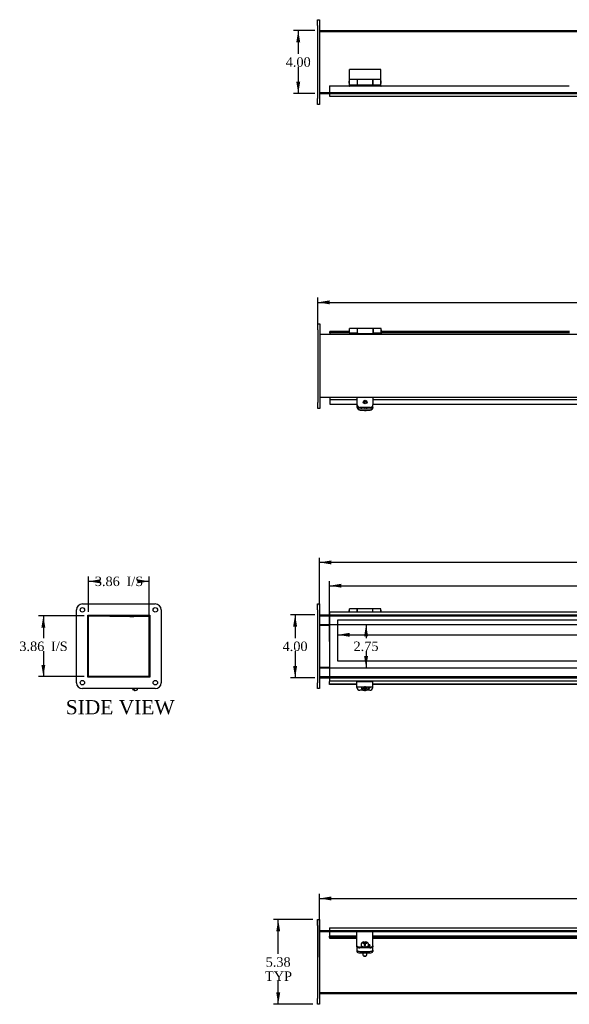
# Model space of a CAD drawing. Header units: inches. Extents: x 1 to 119, y 9 to 80.
# Tile 1 of 5: x 1 to 36, y 10 to 73. Entities that reach past the tile are written whole.
import ezdxf
from ezdxf.enums import TextEntityAlignment as Align
from ezdxf.lldxf.tags import DXFTag

# ---------------------------------------------------------------- set-up
doc = ezdxf.new("R2010")
doc.units = ezdxf.units.IN
doc.header["$MEASUREMENT"] = 0
for name, color, linetype in [('COM40176', 7, 'CONTINUOUS'), ('COM49234', 7, 'CONTINUOUS'), ('COM49235', 7, 'CONTINUOUS'), ('COM50014', 7, 'CONTINUOUS'), ('COM52631', 7, 'CONTINUOUS'), ('COM71012', 7, 'CONTINUOUS'), ('DEFAULT', 7, 'CONTINUOUS'), ('DV1_DEFAULT', 7, 'CONTINUOUS'), ('GSK11095', 7, 'CONTINUOUS'), ('HNG11000', 7, 'CONTINUOUS'), ('QLB30098', 7, 'CONTINUOUS'), ('SCS19419', 7, 'CONTINUOUS')]:
    doc.layers.add(name, color=color, linetype=linetype)
doc.styles.add('SEACAD_TIMES_NEW_ROMAN', font='times.ttf')
tags = doc.linetypes.add('HIDDEN2', pattern=[0.1875, 0.125, -0.0625]).pattern_tags.tags
tags[6:7] = [DXFTag(74, 4), DXFTag(75, 0), DXFTag(340, '0'), DXFTag(46, 0.0), DXFTag(50, 0.0), DXFTag(44, 0.0), DXFTag(45, 0.0)]
tags[4:5] = [DXFTag(74, 4), DXFTag(75, 0), DXFTag(340, '0'), DXFTag(46, 0.0), DXFTag(50, 0.0), DXFTag(44, 0.0), DXFTag(45, 0.0)]

# ---------------------------------------------------------------- blocks, each defined once
blk = doc.blocks.new('GDIMGGROUP')
at = {"layer": 'DEFAULT', "linetype": 'Continuous'}
for points in [[(19.037, 71.124), (19.287, 71.124), (19.162, 71.874)], [(19.037, 68.624), (19.162, 67.874), (19.287, 68.624)]]:
    blk.add_hatch(color=136, dxfattribs=at).paths.add_polyline_path(points)
at = {"layer": 'DEFAULT', "color": 136, "linetype": 'Continuous'}
for p, q in [((20.213, 71.874), (18.862, 71.874)), ((19.162, 71.874), (19.162, 70.384)), ((19.162, 69.574), (19.162, 67.874)), ((20.213, 67.874), (18.862, 67.874))]:
    blk.add_line(p, q, dxfattribs=at)
at = {"layer": 'DEFAULT', "color": 136, "linetype": 'Continuous', "style": 'SEACAD_TIMES_NEW_ROMAN'}
blk.add_text('4.00', height=0.6, dxfattribs=at).set_placement((18.366, 70.174), align=Align.TOP_LEFT)
blk = doc.blocks.new('GDIMGGROUP1')
at = {"layer": 'DEFAULT', "linetype": 'Continuous'}
for points in [[(18.837, 34.027), (19.087, 34.027), (18.962, 34.777)], [(18.837, 31.527), (18.962, 30.777), (19.087, 31.527)]]:
    blk.add_hatch(color=136, dxfattribs=at).paths.add_polyline_path(points)
at = {"layer": 'DEFAULT', "color": 136, "linetype": 'Continuous'}
for p, q in [((20.213, 34.777), (18.662, 34.777)), ((18.962, 34.777), (18.962, 33.287)), ((18.962, 32.477), (18.962, 30.777)), ((20.213, 30.777), (18.662, 30.777))]:
    blk.add_line(p, q, dxfattribs=at)
at = {"layer": 'DEFAULT', "color": 136, "linetype": 'Continuous', "style": 'SEACAD_TIMES_NEW_ROMAN'}
blk.add_text('4.00', height=0.6, dxfattribs=at).set_placement((18.166, 33.077), align=Align.TOP_LEFT)
blk = doc.blocks.new('GDIMGGROUP2')
at = {"layer": 'DEFAULT', "linetype": 'Continuous'}
for points in [[(21.263, 38.227), (20.513, 38.102), (21.263, 37.977)], [(67.513, 38.227), (67.513, 37.977), (68.263, 38.102)]]:
    blk.add_hatch(color=136, dxfattribs=at).paths.add_polyline_path(points)
at = {"layer": 'DEFAULT', "color": 136, "linetype": 'Continuous'}
for p, q in [((20.513, 35.389), (20.513, 38.402)), ((68.263, 35.389), (68.263, 38.402)), ((43.154, 38.102), (20.513, 38.102)), ((68.263, 38.102), (45.621, 38.102))]:
    blk.add_line(p, q, dxfattribs=at)
at = {"layer": 'DEFAULT', "color": 136, "linetype": 'Continuous', "style": 'SEACAD_TIMES_NEW_ROMAN'}
blk.add_text('47.75', height=0.6, dxfattribs=at).set_placement((43.364, 38.402), align=Align.TOP_LEFT)
blk = doc.blocks.new('GDIMGGROUP3')
at = {"layer": 'DEFAULT', "linetype": 'Continuous'}
for points in [[(21.904, 36.747), (21.154, 36.622), (21.904, 36.497)], [(66.872, 36.747), (66.872, 36.497), (67.622, 36.622)]]:
    blk.add_hatch(color=136, dxfattribs=at).paths.add_polyline_path(points)
at = {"layer": 'DEFAULT', "color": 136, "linetype": 'Continuous'}
for p, q in [((21.154, 33.077), (21.154, 36.922)), ((67.622, 33.077), (67.622, 36.922)), ((21.154, 36.622), (42.919, 36.622)), ((45.856, 36.622), (67.622, 36.622))]:
    blk.add_line(p, q, dxfattribs=at)
at = {"layer": 'DEFAULT', "color": 136, "linetype": 'Continuous', "style": 'SEACAD_TIMES_NEW_ROMAN'}
for s, p in [('46.47', (43.364, 36.922)), ('DOOR', (43.129, 36.022))]:
    blk.add_text(s, height=0.6, dxfattribs=at).set_placement(p, align=Align.TOP_LEFT)
blk = doc.blocks.new('GDIMGGROUP5')
at = {"layer": 'DEFAULT', "linetype": 'Continuous'}
for points in [[(2.859, 33.955), (3.109, 33.955), (2.984, 34.705)], [(2.859, 31.599), (2.984, 30.849), (3.109, 31.599)]]:
    blk.add_hatch(color=136, dxfattribs=at).paths.add_polyline_path(points)
at = {"layer": 'DEFAULT', "color": 136, "linetype": 'Continuous'}
for p, q in [((5.583, 34.705), (2.684, 34.705)), ((2.984, 34.705), (2.984, 33.287)), ((2.984, 32.477), (2.984, 30.849)), ((5.583, 30.849), (2.684, 30.849))]:
    blk.add_line(p, q, dxfattribs=at)
at = {"layer": 'DEFAULT', "color": 136, "linetype": 'Continuous', "style": 'SEACAD_TIMES_NEW_ROMAN'}
for s, p in [('3.86', (1.459, 33.077)), ('I/S', (3.471, 33.077))]:
    blk.add_text(s, height=0.6, dxfattribs=at).set_placement(p, align=Align.TOP_LEFT)
blk = doc.blocks.new('GDIMGGROUP7')
at = {"layer": 'DEFAULT', "linetype": 'Continuous'}
for points in [[(21.263, 16.89), (20.513, 16.765), (21.263, 16.64)], [(67.513, 16.89), (67.513, 16.64), (68.263, 16.765)]]:
    blk.add_hatch(color=136, dxfattribs=at).paths.add_polyline_path(points)
at = {"layer": 'DEFAULT', "color": 136, "linetype": 'Continuous'}
for p, q in [((20.513, 13.032), (20.513, 17.065)), ((68.263, 13.032), (68.263, 17.065)), ((20.513, 16.765), (42.23, 16.765)), ((46.546, 16.765), (68.263, 16.765))]:
    blk.add_line(p, q, dxfattribs=at)
at = {"layer": 'DEFAULT', "color": 136, "linetype": 'Continuous', "style": 'SEACAD_TIMES_NEW_ROMAN'}
for s, p in [('47.75', (43.364, 17.065)), ('OPENING', (42.44, 16.165))]:
    blk.add_text(s, height=0.6, dxfattribs=at).set_placement(p, align=Align.TOP_LEFT)
blk = doc.blocks.new('GDIMGGROUP8')
at = {"layer": 'DEFAULT', "linetype": 'Continuous'}
for points in [[(22.42, 33.382), (22.42, 33.632), (21.67, 33.507)], [(66.388, 33.382), (67.138, 33.507), (66.388, 33.632)]]:
    blk.add_hatch(color=136, dxfattribs=at).paths.add_polyline_path(points)
at = {"layer": 'DEFAULT', "color": 136, "linetype": 'Continuous'}
for p, q in [((21.67, 33.507), (43.17, 33.507)), ((45.637, 33.507), (67.138, 33.507))]:
    blk.add_line(p, q, dxfattribs=at)
at = {"layer": 'DEFAULT', "color": 136, "linetype": 'Continuous', "style": 'SEACAD_TIMES_NEW_ROMAN'}
blk.add_text('45.47', height=0.6, dxfattribs=at).set_placement((43.38, 33.807), align=Align.TOP_LEFT)
blk = doc.blocks.new('GDIMGGROUP9')
at = {"layer": 'DEFAULT', "linetype": 'Continuous'}
for points in [[(23.591, 33.402), (23.466, 34.152), (23.341, 33.402)], [(23.591, 32.152), (23.341, 32.152), (23.466, 31.402)]]:
    blk.add_hatch(color=136, dxfattribs=at).paths.add_polyline_path(points)
at = {"layer": 'DEFAULT', "color": 136, "linetype": 'Continuous'}
for p, q in [((23.466, 34.152), (23.466, 33.287)), ((23.466, 32.477), (23.466, 31.402))]:
    blk.add_line(p, q, dxfattribs=at)
at = {"layer": 'DEFAULT', "color": 136, "linetype": 'Continuous', "style": 'SEACAD_TIMES_NEW_ROMAN'}
blk.add_text('2.75', height=0.6, dxfattribs=at).set_placement((22.67, 33.077), align=Align.TOP_LEFT)
blk = doc.blocks.new('GDIMGGROUP11')
at = {"layer": 'DEFAULT', "linetype": 'Continuous'}
for points in [[(17.764, 14.67), (18.014, 14.67), (17.889, 15.42)], [(17.764, 10.795), (17.889, 10.045), (18.014, 10.795)]]:
    blk.add_hatch(color=136, dxfattribs=at).paths.add_polyline_path(points)
at = {"layer": 'DEFAULT', "color": 136, "linetype": 'Continuous'}
for p, q in [((20.088, 15.42), (17.589, 15.42)), ((17.889, 13.242), (17.889, 15.42)), ((17.889, 10.045), (17.889, 11.532)), ((20.088, 10.045), (17.589, 10.045))]:
    blk.add_line(p, q, dxfattribs=at)
at = {"layer": 'DEFAULT', "color": 136, "linetype": 'Continuous', "style": 'SEACAD_TIMES_NEW_ROMAN'}
for s, p in [('5.38', (17.093, 13.032)), ('TYP', (17.05, 12.132))]:
    blk.add_text(s, height=0.6, dxfattribs=at).set_placement(p, align=Align.TOP_LEFT)
blk = doc.blocks.new('GDIMGGROUP12')
at = {"layer": 'DEFAULT', "linetype": 'Continuous'}
for points in [[(6.597, 37.026), (5.847, 36.901), (6.597, 36.776)], [(8.953, 37.026), (8.953, 36.776), (9.703, 36.901)]]:
    blk.add_hatch(color=136, dxfattribs=at).paths.add_polyline_path(points)
at = {"layer": 'DEFAULT', "color": 136, "linetype": 'Continuous'}
for p, q in [((5.847, 34.969), (5.847, 37.201)), ((5.847, 36.901), (6.04, 36.901)), ((9.51, 36.901), (9.703, 36.901)), ((9.703, 34.421), (9.703, 37.201))]:
    blk.add_line(p, q, dxfattribs=at)
at = {"layer": 'DEFAULT', "color": 136, "linetype": 'Continuous', "style": 'SEACAD_TIMES_NEW_ROMAN'}
for s, p in [('3.86', (6.25, 37.201)), ('I/S', (8.262, 37.201))]:
    blk.add_text(s, height=0.6, dxfattribs=at).set_placement(p, align=Align.TOP_LEFT)
blk = doc.blocks.new('GDIMGGROUP19')
at = {"layer": 'DEFAULT', "linetype": 'Continuous'}
for points in [[(21.154, 54.738), (20.404, 54.613), (21.154, 54.488)], [(67.654, 54.738), (67.654, 54.488), (68.404, 54.613)]]:
    blk.add_hatch(color=136, dxfattribs=at).paths.add_polyline_path(points)
at = {"layer": 'DEFAULT', "color": 136, "linetype": 'Continuous'}
for p, q in [((20.404, 53.178), (20.404, 54.913)), ((20.404, 54.613), (43.17, 54.613)), ((45.637, 54.613), (68.404, 54.613)), ((68.404, 53.178), (68.404, 54.913))]:
    blk.add_line(p, q, dxfattribs=at)
at = {"layer": 'DEFAULT', "color": 136, "linetype": 'Continuous', "style": 'SEACAD_TIMES_NEW_ROMAN'}
blk.add_text('48.00', height=0.6, dxfattribs=at).set_placement((43.38, 54.913), align=Align.TOP_LEFT)

msp = doc.modelspace()

# ---------------------------------------------------------------- linework, layer by layer
at = {"layer": 'COM40176', "color": 7, "linetype": 'Continuous'}
for p, q in [((22.904, 47.968), (22.904, 48.073)), ((22.904, 47.943), (22.904, 47.968)), ((23.092, 47.797), (23.716, 47.797)), ((23.092, 47.773), (23.716, 47.773)), ((23.481, 47.896), (23.2, 47.896)), ((23.904, 47.968), (23.904, 48.073)), ((23.904, 47.968), (23.904, 47.943)), ((8.672, 30.008), (8.71, 30.089)), ((8.724, 29.984), (8.672, 30.008)), ((8.773, 30.089), (8.724, 29.984)), ((22.888, 30.301), (22.888, 30.527)), ((23.888, 30.527), (22.888, 30.527)), ((22.888, 30.208), (22.888, 30.301)), ((22.888, 30.154), (22.888, 30.208)), ((22.888, 30.208), (23.888, 30.208)), ((23.888, 30.301), (23.888, 30.527)), ((23.888, 30.208), (23.888, 30.301)), ((23.888, 30.154), (23.888, 30.208)), ((23.278, 29.984), (23.076, 29.984)), ((23.7, 29.984), (23.497, 29.984)), ((22.888, 14.527), (22.888, 14.65)), ((23.888, 14.65), (22.888, 14.65)), ((22.888, 13.947), (22.888, 14.527)), ((23.888, 14.527), (23.888, 14.65)), ((23.888, 13.947), (23.888, 14.527)), ((22.888, 13.909), (22.888, 13.947)), ((22.888, 13.76), (22.888, 13.909)), ((22.888, 13.709), (22.888, 13.76)), ((23.888, 13.909), (23.888, 13.947)), ((23.888, 13.76), (23.888, 13.909)), ((23.888, 13.76), (23.888, 13.709)), ((23.7, 13.681), (23.076, 13.681)), ((23.7, 13.629), (23.076, 13.629)), ((23.56, 13.727), (23.591, 13.727))]:
    msp.add_line(p, q, dxfattribs=at)
for centre, major_axis, ratio, start_param, end_param in [((23.092, 47.968), (-0.188, 0), 0.906308, 0, 1.570796), ((23.092, 47.943), (0.188, 0), 0.906308, 3.141593, 4.712389), ((23.2, 48.024), (0.14, 0), 0.906308, 4.393647, 4.712389), ((23.481, 48.024), (-0.14, 0), 0.906308, 1.570796, 1.889538), ((23.716, 47.968), (-0.188, 0), 0.906308, 1.570796, 3.141593), ((23.716, 47.943), (0.188, 0), 0.906308, 4.712389, 6.283185), ((23.076, 30.154), (-0.188, 0), 0.906308, 0, 1.570796), ((23.591, 30.21), (-0.14, 0), 0.906308, 1.64793, 3.121159), ((23.591, 30.235), (-0.14, 0), 0.906308, 1.73251, 2.930417), ((23.7, 30.154), (-0.188, 0), 0.906308, 1.570796, 3.141593), ((23.076, 13.76), (-0.188, 0), 0.422618, 0, 1.570796), ((23.591, 13.787), (-0.14, 0), 0.422618, 1.570796, 4.452234), ((23.591, 13.735), (-0.14, 0), 0.422618, 3.591638, 4.468206), ((23.7, 13.76), (-0.188, 0), 0.422618, 1.570796, 3.141593), ((23.076, 13.709), (0.188, 0), 0.422618, 3.141593, 4.712389), ((23.7, 13.709), (0.188, 0), 0.422618, 4.712389, 6.283185)]:
    msp.add_ellipse(centre, major_axis=major_axis, ratio=ratio, start_param=start_param, end_param=end_param, dxfattribs=at)
at = {"layer": 'COM49234', "color": 7, "linetype": 'Continuous'}
for p, q in [((20.513, 71.874), (20.513, 71.766)), ((20.513, 71.874), (68.263, 71.874)), ((20.513, 71.766), (20.513, 67.982)), ((20.513, 67.982), (20.513, 67.874)), ((20.513, 67.874), (21.154, 67.874)), ((68.279, 52.566), (20.529, 52.566)), ((68.279, 48.566), (20.529, 48.566)), ((5.847, 30.885), (5.847, 34.669)), ((5.883, 34.705), (9.667, 34.705)), ((9.703, 34.669), (9.703, 34.152)), ((20.513, 34.777), (21.154, 34.777)), ((9.703, 34.152), (9.744, 34.152)), ((20.513, 34.152), (21.154, 34.152)), ((9.703, 31.402), (9.703, 30.885)), ((9.703, 31.402), (9.744, 31.402)), ((20.513, 31.402), (21.154, 31.402)), ((9.667, 30.849), (5.883, 30.849)), ((20.513, 30.777), (21.154, 30.777)), ((20.513, 14.732), (21.154, 14.732)), ((20.513, 10.732), (68.263, 10.732))]:
    msp.add_line(p, q, dxfattribs=at)
at = {"layer": 'COM49234', "color": 7, "linetype": 'HIDDEN2'}
for p, q in [((20.513, 71.802), (68.263, 71.802)), ((20.513, 67.946), (68.263, 67.946)), ((21.154, 67.874), (67.622, 67.874)), ((20.513, 34.705), (68.263, 34.705)), ((21.154, 34.777), (67.622, 34.777)), ((21.154, 34.152), (67.622, 34.152)), ((21.154, 31.402), (67.622, 31.402)), ((20.513, 30.849), (68.263, 30.849)), ((21.154, 30.777), (67.622, 30.777)), ((20.513, 14.66), (68.263, 14.66)), ((21.154, 14.732), (67.622, 14.732)), ((20.513, 10.804), (68.263, 10.804))]:
    msp.add_line(p, q, dxfattribs=at)
at = {"layer": 'COM49234', "color": 7, "linetype": 'Continuous'}
for centre, start, end in [((5.883, 34.669), 90, 180), ((9.667, 34.669), 0, 90), ((5.883, 30.885), 180, 270), ((9.667, 30.885), 270, 0)]:
    msp.add_arc(centre, 0.036, start, end, dxfattribs=at)
at = {"layer": 'COM49235', "color": 7, "linetype": 'Continuous'}
for p, q in [((21.154, 68.358), (21.154, 67.81)), ((21.154, 68.358), (22.374, 68.358)), ((22.434, 68.358), (24.374, 68.358)), ((24.434, 68.358), (36.363, 68.358)), ((21.154, 67.81), (21.154, 67.702)), ((21.154, 67.702), (67.622, 67.702)), ((21.17, 52.682), (21.17, 52.754)), ((22.39, 52.754), (21.17, 52.754)), ((22.39, 52.682), (21.17, 52.682)), ((22.395, 52.754), (22.39, 52.754)), ((22.39, 52.754), (22.39, 52.682)), ((22.42, 52.682), (22.39, 52.682)), ((24.45, 52.682), (24.42, 52.682)), ((24.45, 52.754), (24.445, 52.754)), ((24.45, 52.682), (24.45, 52.754)), ((36.379, 52.754), (24.45, 52.754)), ((36.379, 52.682), (24.45, 52.682)), ((21.17, 48.451), (22.904, 48.451)), ((21.17, 48.451), (21.17, 48.317)), ((21.17, 48.317), (21.17, 48.143)), ((21.17, 48.143), (22.904, 48.143)), ((23.904, 48.451), (36.904, 48.451)), ((23.904, 48.143), (36.904, 48.143)), ((21.154, 34.965), (21.154, 34.857)), ((21.154, 34.965), (67.622, 34.965)), ((21.154, 34.857), (21.154, 30.698)), ((21.154, 30.698), (21.154, 30.59)), ((21.154, 30.59), (67.622, 30.59)), ((21.154, 30.59), (21.154, 30.545)), ((21.154, 30.371), (21.154, 30.545)), ((21.154, 30.354), (21.154, 30.371)), ((22.888, 30.371), (21.154, 30.371)), ((22.888, 30.354), (21.154, 30.354)), ((36.888, 30.371), (23.888, 30.371)), ((36.888, 30.354), (23.888, 30.354)), ((21.154, 14.904), (21.154, 14.796)), ((21.154, 14.904), (67.622, 14.904)), ((21.154, 14.796), (21.154, 14.365)), ((21.154, 14.295), (21.154, 14.365)), ((22.888, 14.365), (21.154, 14.365)), ((21.154, 14.295), (21.154, 14.251)), ((22.888, 14.295), (21.154, 14.295)), ((21.154, 14.251), (21.154, 14.248)), ((21.154, 14.248), (22.888, 14.248)), ((36.888, 14.365), (23.888, 14.365)), ((36.888, 14.295), (23.888, 14.295)), ((23.888, 14.248), (36.888, 14.248))]:
    msp.add_line(p, q, dxfattribs=at)
for centre in [(22.404, 68.358), (24.404, 68.358)]:
    msp.add_arc(centre, 0.03, 180, 0, dxfattribs=at)
at = {"layer": 'COM50014', "color": 7, "linetype": 'Continuous'}
for p, q in [((9.703, 31.433), (9.703, 34.121)), ((9.744, 34.121), (9.703, 34.121)), ((20.513, 34.121), (21.154, 34.121)), ((9.744, 31.433), (9.703, 31.433)), ((21.154, 31.433), (20.513, 31.433))]:
    msp.add_line(p, q, dxfattribs=at)
at = {"layer": 'COM52631', "color": 7, "linetype": 'Continuous'}
for p, q in [((22.904, 48.484), (22.904, 48.566)), ((22.904, 48.113), (22.904, 48.484)), ((23.904, 48.566), (23.904, 48.484)), ((23.904, 48.484), (23.904, 48.113)), ((22.904, 48.073), (22.904, 48.113)), ((23.716, 47.943), (23.092, 47.943)), ((23.716, 47.903), (23.092, 47.903)), ((23.904, 48.073), (23.904, 48.113)), ((23.614, 30.114), (23.635, 30.114)), ((22.888, 13.698), (22.888, 13.709)), ((22.888, 13.698), (22.888, 13.655)), ((22.888, 13.655), (22.888, 13.482)), ((22.888, 13.482), (22.888, 13.396)), ((23.076, 13.403), (23.7, 13.403)), ((23.076, 13.317), (23.7, 13.317)), ((23.888, 13.709), (23.888, 13.698)), ((23.888, 13.655), (23.888, 13.698)), ((23.888, 13.482), (23.888, 13.655)), ((23.888, 13.482), (23.888, 13.396))]:
    msp.add_line(p, q, dxfattribs=at)
for centre, major_axis, ratio, start_param, end_param in [((23.092, 48.113), (0.188, 0), 0.906308, 3.141593, 4.712389), ((23.092, 48.073), (0.188, 0), 0.906308, 3.141593, 4.712389), ((23.716, 48.113), (0.188, 0), 0.906308, 4.712389, 6.283185), ((23.716, 48.073), (0.188, 0), 0.906308, 4.712389, 6.283185), ((23.076, 13.482), (-0.188, 0), 0.422618, 0, 1.570796), ((23.076, 13.396), (-0.188, 0), 0.422618, 0, 1.570796), ((23.7, 13.482), (-0.188, 0), 0.422618, 1.570796, 3.141593), ((23.7, 13.396), (-0.188, 0), 0.422618, 1.570796, 3.141593)]:
    msp.add_ellipse(centre, major_axis=major_axis, ratio=ratio, start_param=start_param, end_param=end_param, dxfattribs=at)
at = {"layer": 'COM71012', "color": 7, "linetype": 'Continuous'}
for p, q in [((20.388, 72.561), (20.513, 72.561)), ((20.388, 72.186), (20.388, 72.561)), ((20.513, 72.561), (20.513, 72.186)), ((20.388, 72.186), (20.388, 67.561)), ((20.513, 72.186), (20.513, 67.561)), ((20.388, 67.186), (20.388, 67.561)), ((20.513, 67.561), (20.513, 67.186)), ((20.513, 67.186), (20.388, 67.186)), ((20.404, 53.253), (20.529, 53.253)), ((20.404, 52.878), (20.404, 53.253)), ((20.529, 53.253), (20.529, 52.878)), ((20.404, 52.878), (20.404, 48.253)), ((20.529, 52.878), (20.529, 48.253)), ((20.404, 47.878), (20.404, 48.253)), ((20.529, 48.253), (20.529, 47.878)), ((20.529, 47.878), (20.404, 47.878)), ((5.088, 30.464), (5.088, 35.089)), ((5.463, 35.464), (10.088, 35.464)), ((10.463, 35.089), (10.463, 30.464)), ((20.388, 35.089), (20.388, 35.464)), ((20.388, 35.464), (20.513, 35.464)), ((20.388, 35.089), (20.388, 30.464)), ((20.513, 35.464), (20.513, 35.089)), ((20.513, 35.089), (20.513, 30.464)), ((5.807, 30.808), (5.807, 34.745)), ((5.807, 34.745), (9.744, 34.745)), ((9.744, 34.745), (9.744, 30.808)), ((9.744, 30.808), (5.807, 30.808)), ((10.088, 30.089), (5.463, 30.089)), ((20.388, 30.089), (20.388, 30.464)), ((20.513, 30.089), (20.388, 30.089)), ((20.513, 30.464), (20.513, 30.089)), ((20.388, 15.045), (20.388, 15.42)), ((20.388, 15.42), (20.513, 15.42)), ((20.388, 15.045), (20.388, 10.42)), ((20.513, 15.42), (20.513, 15.045)), ((20.513, 15.045), (20.513, 10.42)), ((20.388, 10.045), (20.388, 10.42)), ((20.513, 10.045), (20.388, 10.045)), ((20.513, 10.42), (20.513, 10.045))]:
    msp.add_line(p, q, dxfattribs=at)
for centre in [(5.463, 35.089), (10.088, 35.089), (5.463, 30.464), (10.088, 30.464)]:
    msp.add_circle(centre, 0.141, dxfattribs=at)
for centre, start, end in [((5.463, 35.089), 90, 180), ((10.088, 35.089), 0, 90), ((5.463, 30.464), 180, 270), ((10.088, 30.464), 270, 0)]:
    msp.add_arc(centre, 0.375, start, end, dxfattribs=at)
at = {"layer": 'DV1_DEFAULT', "color": 7, "linetype": 'HIDDEN2'}
for p, q in [((21.67, 34.464), (67.138, 34.464)), ((21.67, 31.84), (21.67, 34.464)), ((67.138, 31.84), (21.67, 31.84))]:
    msp.add_line(p, q, dxfattribs=at)
at = {"layer": 'GSK11095', "color": 7, "linetype": 'Continuous'}
for p, q in [((21.17, 52.682), (21.17, 52.682)), ((21.17, 52.682), (21.17, 52.566)), ((21.17, 52.682), (21.17, 52.682)), ((21.17, 48.566), (21.17, 48.451)), ((21.17, 48.451), (21.17, 48.451)), ((21.17, 48.451), (21.17, 48.451)), ((9.687, 34.699), (9.687, 34.143)), ((9.687, 34.143), (9.744, 34.143)), ((9.687, 34.143), (9.687, 34.143)), ((9.687, 34.143), (9.687, 31.393)), ((9.687, 34.143), (9.744, 34.143)), ((9.744, 31.412), (9.687, 31.412)), ((9.687, 31.412), (9.687, 30.855)), ((9.687, 31.393), (9.703, 31.393)), ((9.687, 31.393), (9.687, 31.393))]:
    msp.add_line(p, q, dxfattribs=at)
at = {"layer": 'HNG11000', "color": 7, "linetype": 'Continuous'}
for p, q in [((22.404, 68.756), (22.404, 69.399)), ((24.404, 69.399), (22.404, 69.399)), ((24.404, 68.756), (24.404, 69.399)), ((22.379, 68.627), (22.379, 68.547)), ((22.404, 68.418), (22.404, 68.756)), ((22.904, 68.756), (22.404, 68.756)), ((22.404, 68.418), (22.904, 68.418)), ((22.404, 68.328), (22.404, 68.399)), ((22.404, 68.399), (22.909, 68.399)), ((22.904, 68.764), (22.904, 68.756)), ((23.904, 68.764), (22.904, 68.764)), ((22.904, 68.756), (22.904, 68.418)), ((22.909, 68.677), (22.904, 68.677)), ((22.904, 68.497), (22.909, 68.497)), ((22.909, 68.756), (22.909, 68.418)), ((23.899, 68.756), (22.909, 68.756)), ((22.909, 68.418), (22.909, 68.399)), ((22.909, 68.418), (23.899, 68.418)), ((23.899, 68.756), (23.899, 68.418)), ((23.904, 68.677), (23.899, 68.677)), ((23.899, 68.497), (23.904, 68.497)), ((23.899, 68.418), (23.899, 68.399)), ((24.404, 68.399), (23.899, 68.399)), ((23.904, 68.756), (23.904, 68.764)), ((23.904, 68.418), (23.904, 68.756)), ((24.404, 68.756), (23.904, 68.756)), ((23.904, 68.418), (24.404, 68.418)), ((24.404, 68.418), (24.404, 68.756)), ((24.404, 68.328), (24.404, 68.399)), ((24.429, 68.547), (24.429, 68.627)), ((22.395, 52.736), (22.395, 52.816)), ((22.42, 52.686), (22.42, 52.944)), ((22.92, 52.944), (22.42, 52.944)), ((22.42, 52.686), (22.42, 52.641)), ((22.42, 52.686), (22.92, 52.686)), ((22.42, 52.641), (22.42, 52.566)), ((22.42, 52.641), (24.42, 52.641)), ((22.445, 52.686), (22.925, 52.686)), ((22.92, 52.686), (22.92, 52.944)), ((22.925, 52.866), (22.92, 52.866)), ((22.92, 52.686), (22.92, 52.641)), ((22.92, 52.682), (22.925, 52.682)), ((22.925, 52.641), (22.925, 52.944)), ((23.915, 52.944), (22.925, 52.944)), ((23.915, 52.641), (23.915, 52.944)), ((23.92, 52.866), (23.915, 52.866)), ((23.915, 52.686), (24.395, 52.686)), ((23.92, 52.682), (23.915, 52.682)), ((23.92, 52.944), (23.92, 52.686)), ((24.42, 52.944), (23.92, 52.944)), ((23.92, 52.686), (24.42, 52.686)), ((23.92, 52.641), (23.92, 52.686)), ((24.42, 52.686), (24.42, 52.944)), ((24.42, 52.686), (24.42, 52.641)), ((24.42, 52.641), (24.42, 52.566)), ((24.445, 52.816), (24.445, 52.736)), ((22.379, 35.026), (22.379, 34.965)), ((22.404, 34.965), (22.404, 35.155)), ((22.904, 35.155), (22.404, 35.155)), ((22.904, 35.155), (22.904, 34.965)), ((22.909, 35.076), (22.904, 35.076)), ((22.909, 34.965), (22.909, 35.155)), ((23.899, 35.155), (22.909, 35.155)), ((23.899, 34.965), (23.899, 35.155)), ((23.904, 35.076), (23.899, 35.076)), ((23.904, 34.965), (23.904, 35.155)), ((24.404, 35.155), (23.904, 35.155)), ((24.404, 34.965), (24.404, 35.155)), ((24.429, 34.965), (24.429, 35.026))]:
    msp.add_line(p, q, dxfattribs=at)
for centre, start, end in [((22.429, 68.627), 120, 180), ((22.429, 68.547), 180, 240), ((24.379, 68.627), 0, 60), ((24.379, 68.547), 300, 0), ((22.445, 52.816), 120, 180), ((22.445, 52.736), 180, 240), ((22.445, 52.736), 265.04284, 270), ((24.395, 52.736), 270, 274.95716), ((24.395, 52.816), 0, 60), ((24.395, 52.736), 300, 0), ((22.429, 35.026), 120, 180), ((24.379, 35.026), 0, 60)]:
    msp.add_arc(centre, 0.05, start, end, dxfattribs=at)
at = {"layer": 'QLB30098', "color": 7, "linetype": 'Continuous'}
for p, q in [((7.203, 34.675), (7.203, 34.705)), ((7.578, 34.675), (7.203, 34.675)), ((9.328, 34.675), (7.578, 34.675)), ((8.472, 34.665), (8.472, 34.675)), ((8.472, 34.665), (8.486, 34.665)), ((8.486, 34.675), (8.486, 34.664)), ((8.486, 34.665), (8.722, 34.665)), ((8.49, 34.665), (8.49, 34.664)), ((8.567, 34.665), (8.567, 34.664)), ((8.696, 34.664), (8.696, 34.665)), ((8.722, 34.664), (8.722, 34.675)), ((9.687, 34.675), (9.328, 34.675))]:
    msp.add_line(p, q, dxfattribs=at)
at = {"layer": 'SCS19419', "color": 7, "linetype": 'Continuous'}
for p, q in [((8.966, 30.089), (8.939, 30.032)), ((23.148, 30.2), (23.148, 30.187)), ((23.264, 30.168), (23.264, 30.105)), ((23.273, 30.168), (23.264, 30.168)), ((23.264, 30.136), (23.331, 30.136)), ((23.264, 30.105), (23.273, 30.105)), ((23.329, 30.168), (23.273, 30.168)), ((23.273, 30.105), (23.329, 30.105)), ((23.315, 30.168), (23.315, 30.147)), ((23.365, 30.166), (23.315, 30.166)), ((23.315, 30.147), (23.365, 30.147)), ((23.329, 30.168), (23.354, 30.191)), ((23.329, 30.105), (23.329, 30.132)), ((23.354, 30.082), (23.329, 30.105)), ((23.354, 30.208), (23.354, 30.191)), ((23.365, 30.192), (23.354, 30.192)), ((23.354, 30.11), (23.354, 30.082)), ((23.354, 30.082), (23.354, 30.032)), ((23.354, 30.032), (23.354, 29.961)), ((23.365, 30.208), (23.365, 30.192)), ((23.365, 30.166), (23.365, 30.147)), ((23.365, 30.147), (23.365, 30.102)), ((23.415, 30.121), (23.365, 30.121)), ((23.365, 30.102), (23.414, 30.102)), ((23.415, 30.192), (23.415, 30.208)), ((23.424, 30.192), (23.415, 30.192)), ((23.415, 30.166), (23.415, 30.147)), ((23.465, 30.166), (23.415, 30.166)), ((23.415, 30.147), (23.465, 30.147)), ((23.415, 30.114), (23.415, 30.147)), ((23.415, 30.114), (23.415, 30.114)), ((23.415, 30.102), (23.415, 30.114)), ((23.424, 30.191), (23.424, 30.208)), ((23.424, 30.191), (23.449, 30.168)), ((23.424, 30.082), (23.424, 30.11)), ((23.449, 30.105), (23.424, 30.082)), ((23.424, 30.033), (23.424, 30.082)), ((23.424, 29.961), (23.424, 30.033)), ((23.448, 30.136), (23.514, 30.136)), ((23.502, 30.168), (23.449, 30.168)), ((23.449, 30.132), (23.449, 30.105)), ((23.449, 30.105), (23.502, 30.105)), ((23.465, 30.147), (23.465, 30.168)), ((23.514, 30.168), (23.502, 30.168)), ((23.502, 30.105), (23.514, 30.105)), ((23.514, 30.105), (23.514, 30.168)), ((23.628, 30.187), (23.628, 30.2)), ((8.751, 29.982), (8.778, 29.97)), ((8.822, 29.959), (8.823, 29.96)), ((23.148, 13.836), (23.148, 13.809)), ((23.264, 13.96), (23.264, 13.93)), ((23.273, 13.96), (23.264, 13.96)), ((23.264, 13.93), (23.273, 13.93)), ((23.329, 13.96), (23.273, 13.96)), ((23.273, 13.93), (23.329, 13.93)), ((23.329, 13.96), (23.354, 13.971)), ((23.329, 13.93), (23.329, 13.96)), ((23.354, 13.92), (23.329, 13.93)), ((23.354, 13.994), (23.354, 14.006)), ((23.354, 13.994), (23.354, 13.971)), ((23.354, 13.971), (23.354, 13.92)), ((23.354, 13.92), (23.354, 13.897)), ((23.354, 13.897), (23.354, 13.792)), ((23.365, 13.889), (23.354, 13.889)), ((23.354, 13.867), (23.365, 13.867)), ((23.365, 13.91), (23.365, 13.889)), ((23.414, 13.91), (23.365, 13.91)), ((23.365, 13.867), (23.365, 13.889)), ((23.365, 13.869), (23.415, 13.869)), ((23.365, 13.867), (23.365, 13.846)), ((23.365, 13.846), (23.414, 13.846)), ((23.415, 13.903), (23.415, 13.91)), ((23.415, 13.903), (23.415, 13.903)), ((23.415, 13.889), (23.415, 13.903)), ((23.424, 13.889), (23.415, 13.889)), ((23.415, 13.867), (23.415, 13.889)), ((23.415, 13.867), (23.424, 13.867)), ((23.415, 13.852), (23.415, 13.867)), ((23.415, 13.846), (23.415, 13.852)), ((23.424, 14.006), (23.424, 13.994)), ((23.424, 13.971), (23.424, 13.994)), ((23.424, 13.92), (23.424, 13.971)), ((23.424, 13.971), (23.449, 13.96)), ((23.449, 13.93), (23.424, 13.92)), ((23.424, 13.897), (23.424, 13.92)), ((23.424, 13.792), (23.424, 13.897)), ((23.502, 13.96), (23.449, 13.96)), ((23.449, 13.96), (23.449, 13.93)), ((23.449, 13.93), (23.502, 13.93)), ((23.514, 13.96), (23.502, 13.96)), ((23.502, 13.93), (23.514, 13.93)), ((23.514, 13.93), (23.514, 13.96)), ((23.628, 13.809), (23.628, 13.836)), ((23.265, 13.317), (23.265, 13.178)), ((23.279, 13.154), (23.332, 13.112)), ((23.443, 13.112), (23.496, 13.154)), ((23.511, 13.178), (23.511, 13.317))]:
    msp.add_line(p, q, dxfattribs=at)
for centre, radius, start, end in [((23.395, 47.98), 0.231, 199.46268, 200.17824), ((23.395, 47.98), 0.231, 243.90864, 263.43894), ((23.381, 47.819), 0.0702, 259.86579, 267.10021), ((23.424, 47.821), 0.0719, 272.30401, 279.38145), ((23.412, 47.981), 0.232, 275.93324, 295.98275), ((8.761, 30.005), 0.025, 155, 245), ((23.379, 30.191), 0.231, 180.44698, 264.1191), ((23.414, 30.078), 0.0236, 88.97154, 90), ((23.396, 30.191), 0.231, 276.57906, 358.65754), ((23.397, 30.189), 0.231, 3.26183, 4.58615), ((8.829, 30.078), 0.12, 245, 267.02431), ((23.367, 30.032), 0.0719, 259.67221, 267.69599), ((23.411, 30.03), 0.0702, 272.89979, 281.13557), ((23.365, 13.791), 0.0111, 177.59639, 264.1762), ((23.414, 13.921), 0.011, 270, 272.20468), ((23.414, 13.857), 0.011, 270, 272.20468), ((23.413, 13.791), 0.0112, 276.17612, 2.33473)]:
    msp.add_arc(centre, radius, start, end, dxfattribs=at)
for centre, major_axis in [((23.404, 48.283), (0.123, 0)), ((23.404, 48.309), (-0.063, 0))]:
    msp.add_ellipse(centre, major_axis=major_axis, ratio=0.906308, dxfattribs=at)
for centre, major_axis, ratio, start_param, end_param in [((23.404, 48), (0.123, 0), 0.906308, 4.194057, 4.325753), ((23.404, 47.957), (0.231, 0), 0.906308, 4.597797, 4.814448), ((23.404, 48), (0.123, 0), 0.906308, 5.099025, 5.230721), ((23.388, 30.2), (0.24, 0), 0.906308, 3.104972, 3.141593), ((23.364, 30.132), (-0.035, 0), 0.422618, 5.993434, 6.283185), ((23.364, 30.11), (0.01, 0), 0.422618, 1.570796, 3.141593), ((23.414, 30.11), (0.01, 0), 0.422618, 0, 1.528344), ((23.414, 30.132), (-0.035, 0), 0.422618, 3.141593, 3.431344), ((23.388, 30.2), (0.24, 0), 0.906308, 0, 0.011826), ((23.388, 30.168), (-0.231, 0), 0.906308, 1.468738, 1.685388), ((23.364, 13.912), (-0.01, 0), 0.906308, 0, 1.570796), ((23.364, 13.861), (0.01, 0), 0.906308, 3.141593, 4.712389), ((23.388, 13.877), (0.231, 0), 0.422618, 1.456205, 1.672855), ((23.388, 13.877), (-0.231, 0), 0.422618, 1.468738, 1.685388), ((23.414, 13.912), (-0.01, 0), 0.906308, 1.613249, 3.141593), ((23.414, 13.861), (0.01, 0), 0.906308, 4.754841, 6.283185), ((23.388, 13.178), (-0.123, 0), 0.422618, 0, 3.141593), ((23.388, 13.124), (-0.063, 0), 0.422618, 0.485112, 2.65648)]:
    msp.add_ellipse(centre, major_axis=major_axis, ratio=ratio, start_param=start_param, end_param=end_param, dxfattribs=at)
for points, knots in [([(8.939, 30.032), (8.935, 30.022), (8.929, 30.013), (8.914, 29.995), (8.906, 29.988), (8.892, 29.979), (8.887, 29.976), (8.877, 29.971), (8.872, 29.969), (8.857, 29.963), (8.845, 29.961), (8.834, 29.961)], [0, 0, 0, 0, 0.25, 0.25, 0.5, 0.5, 0.625, 0.625, 0.75, 0.75, 1, 1, 1, 1]), ([(23.331, 30.136), (23.336, 30.132), (23.341, 30.128), (23.349, 30.121), (23.351, 30.119), (23.356, 30.116), (23.357, 30.116), (23.361, 30.114), (23.362, 30.114), (23.364, 30.114)], [0, 0, 0, 0, 0.5, 0.5, 0.75, 0.75, 0.875, 0.875, 1, 1, 1, 1]), ([(23.415, 30.114), (23.416, 30.114), (23.418, 30.114), (23.421, 30.116), (23.423, 30.117), (23.427, 30.119), (23.43, 30.121), (23.437, 30.128), (23.443, 30.132), (23.448, 30.136)], [0, 0, 0, 0, 0.125, 0.125, 0.25, 0.25, 0.5, 0.5, 1, 1, 1, 1]), ([(8.823, 29.96), (8.823, 29.96), (8.824, 29.96), (8.829, 29.961), (8.832, 29.961), (8.834, 29.961)], [0, 0, 0, 0, 0.5, 0.5, 1, 1, 1, 1]), ([(23.148, 13.809), (23.148, 13.808), (23.147, 13.802), (23.15, 13.791), (23.156, 13.776), (23.166, 13.762), (23.179, 13.749), (23.195, 13.737), (23.215, 13.726), (23.238, 13.717), (23.263, 13.709), (23.291, 13.702), (23.319, 13.698), (23.349, 13.695), (23.379, 13.693), (23.409, 13.694), (23.439, 13.696), (23.468, 13.699), (23.496, 13.705), (23.522, 13.712), (23.547, 13.72), (23.569, 13.731), (23.588, 13.743), (23.604, 13.756), (23.615, 13.77), (23.623, 13.784), (23.627, 13.797), (23.627, 13.805), (23.627, 13.809)], [0, 0, 0, 0, 0.005205, 0.040607, 0.075877, 0.11243, 0.151327, 0.192608, 0.235268, 0.278082, 0.320556, 0.362675, 0.404516, 0.446168, 0.487709, 0.52921, 0.570728, 0.612313, 0.654036, 0.695981, 0.73825, 0.780962, 0.824225, 0.867988, 0.906266, 0.942129, 0.976278, 1, 1, 1, 1]), ([(23.354, 14.006), (23.347, 14.005), (23.331, 14.004), (23.305, 13.999), (23.276, 13.991), (23.249, 13.98), (23.225, 13.967), (23.205, 13.953), (23.187, 13.937), (23.173, 13.919), (23.162, 13.899), (23.153, 13.879), (23.148, 13.857), (23.148, 13.844), (23.148, 13.837)], [0, 0, 0, 0, 0.063961, 0.160648, 0.261208, 0.367743, 0.461131, 0.547459, 0.628683, 0.706754, 0.782955, 0.858096, 0.932702, 1, 1, 1, 1]), ([(23.354, 13.981), (23.354, 13.979), (23.355, 13.978), (23.359, 13.975), (23.361, 13.974), (23.364, 13.974)], [0, 0, 0, 0, 0.5, 0.5, 1, 1, 1, 1]), ([(23.364, 13.903), (23.362, 13.903), (23.361, 13.902), (23.357, 13.902), (23.356, 13.901), (23.354, 13.901), (23.354, 13.901), (23.354, 13.901)], [0, 0, 0, 0, 0.125, 0.125, 0.25, 0.25, 0.2594464, 0.2594464, 0.2594464, 0.2594464]), ([(23.414, 13.974), (23.417, 13.974), (23.42, 13.975), (23.423, 13.977), (23.424, 13.979), (23.424, 13.981)], [0, 0, 0, 0, 0.5, 0.5, 1, 1, 1, 1]), ([(23.424, 13.901), (23.424, 13.901), (23.424, 13.901), (23.423, 13.901), (23.421, 13.902), (23.418, 13.902), (23.416, 13.903), (23.415, 13.903)], [0.7477145, 0.7477145, 0.7477145, 0.7477145, 0.75, 0.75, 0.875, 0.875, 1, 1, 1, 1]), ([(23.627, 13.837), (23.627, 13.844), (23.627, 13.858), (23.622, 13.88), (23.613, 13.9), (23.602, 13.919), (23.588, 13.936), (23.572, 13.952), (23.554, 13.965), (23.532, 13.977), (23.508, 13.988), (23.481, 13.996), (23.452, 14.002), (23.434, 14.004), (23.424, 14.005)], [0, 0, 0, 0, 0.070282, 0.147466, 0.222982, 0.297817, 0.373082, 0.450159, 0.5308, 0.617044, 0.710357, 0.809465, 0.908817, 1, 1, 1, 1])]:
    msp.add_open_spline(points, degree=3, knots=knots, dxfattribs=at)

# ---------------------------------------------------------------- block references
at = {"layer": 'DEFAULT'}
for name in ['GDIMGGROUP', 'GDIMGGROUP19', 'GDIMGGROUP2', 'GDIMGGROUP12', 'GDIMGGROUP3', 'GDIMGGROUP5', 'GDIMGGROUP1', 'GDIMGGROUP8', 'GDIMGGROUP9', 'GDIMGGROUP7', 'GDIMGGROUP11']:
    msp.add_blockref(name, (0, 0), dxfattribs=at)

# ---------------------------------------------------------------- texts
at = {"layer": 'DEFAULT', "color": 136, "linetype": 'Continuous', "style": 'SEACAD_TIMES_NEW_ROMAN'}
msp.add_text('SIDE VIEW', height=0.9, dxfattribs=at).set_placement((4.406, 29.359), align=Align.TOP_LEFT)

doc.saveas('drawing.dxf')
